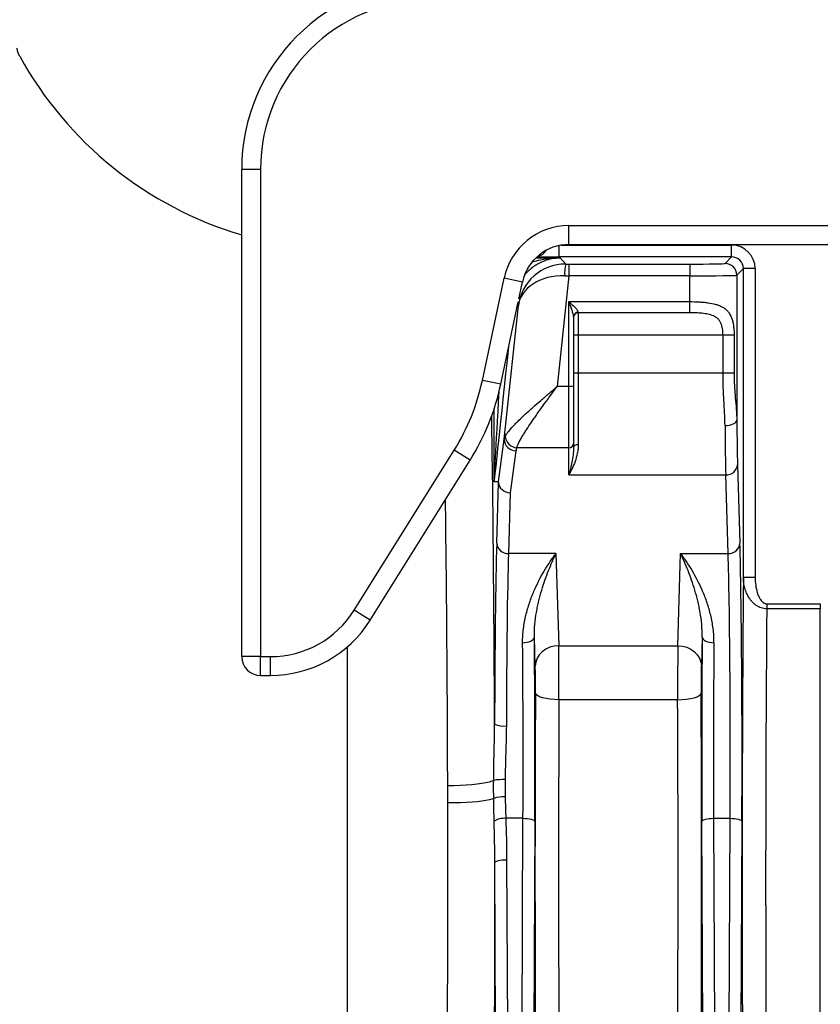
# Model space of a CAD drawing. Header units: millimetres. Extents: x 718 to 3520, y 267 to 3578.
# Tile 4 of 16: x 1359 to 1699, y 613 to 1031. Entities that reach past the tile are written whole.
import ezdxf

# ---------------------------------------------------------------- set-up
doc = ezdxf.new("R2010")
doc.units = ezdxf.units.MM

msp = doc.modelspace()

# ---------------------------------------------------------------- linework, layer by layer
at = {"color": 7, "linetype": 'Continuous', "lineweight": 25}
for p, q in [((1453.01, 760.61), (1453.01, 967.47)), ((1461.01, 967.47), (1453.01, 967.47)), ((1461.01, 967.47), (1461.01, 760.61)), ((1592.01, 943.61), (1708.01, 943.61)), ((1592.01, 935.61), (1592.01, 943.61)), ((1592.01, 935.61), (1708.01, 935.61)), ((1661.15, 930.35), (1661.15, 935.35)), ((1577.97, 929.91), (1588.3, 929.91)), ((1661.15, 930.35), (1587.92, 930.35)), ((1588.3, 929.91), (1590.66, 927.3)), ((1658.35, 927.55), (1661.15, 930.35)), ((1591.97, 927.29), (1643.35, 927.29)), ((1591.97, 927.29), (1591.97, 922.3)), ((1643.35, 927.29), (1643.35, 922.3)), ((1666.15, 925.35), (1663.35, 922.55)), ((1666.15, 794.13), (1666.15, 925.35)), ((1671.15, 925.35), (1666.15, 925.35)), ((1671.15, 925.35), (1671.15, 794.13)), ((1555.25, 877.9), (1564.48, 921.32)), ((1572.31, 919.66), (1564.48, 921.32)), ((1591.97, 922.3), (1587.04, 875.3)), ((1643.35, 922.3), (1591.97, 922.3)), ((1643.35, 911.35), (1643.35, 922.3)), ((1663.35, 922.55), (1663.35, 860.98)), ((1570.81, 912.6), (1572.31, 919.66)), ((1563.08, 876.23), (1570.53, 911.29)), ((1564.57, 852.88), (1570.54, 909.64)), ((1592.01, 911.35), (1643.35, 911.35)), ((1592.01, 875.3), (1592.01, 911.35)), ((1643.35, 906.64), (1643.35, 911.35)), ((1594.01, 905.03), (1594.01, 875.3)), ((1596.01, 906.83), (1596.01, 906.64)), ((1643.35, 906.64), (1596.01, 906.64)), ((1596.01, 906.64), (1596.01, 897.21)), ((1594.01, 897.21), (1596.01, 897.21)), ((1596.01, 897.21), (1657.5, 897.21)), ((1596.01, 897.21), (1596.01, 881.08)), ((1657.5, 897.21), (1662.21, 897.21)), ((1657.5, 881.08), (1657.5, 897.21)), ((1662.21, 897.21), (1662.21, 881.08)), ((1594.01, 881.08), (1596.01, 881.08)), ((1596.01, 881.08), (1596.01, 850.72)), ((1596.01, 881.08), (1657.5, 881.08)), ((1657.5, 881.08), (1662.21, 881.08)), ((1563.08, 876.24), (1555.25, 877.9)), ((1592.01, 875.3), (1587.04, 875.3)), ((1594.01, 875.3), (1592.01, 875.3)), ((1592.01, 849.32), (1592.01, 875.3)), ((1594.01, 875.3), (1594.01, 851.05)), ((1562.12, 834.76), (1564.57, 852.88)), ((1592.01, 849.32), (1569.89, 849.32)), ((1592.01, 837.77), (1592.01, 849.32)), ((1594.01, 851.05), (1594.01, 849.51)), ((1500.79, 780.29), (1543.3, 848.32)), ((1550.08, 844.08), (1543.3, 848.32)), ((1569.54, 848.03), (1567.12, 830.16)), ((1507.57, 776.05), (1550.08, 844.08)), ((1663.66, 842.11), (1664.67, 808.74)), ((1592.01, 837.77), (1658.66, 837.77)), ((1659.67, 804.41), (1658.66, 837.77)), ((1562.12, 834.76), (1560.32, 834.85)), ((1561.35, 808.74), (1562.13, 834.56)), ((1567.12, 830.16), (1566.34, 804.41)), ((1586.54, 804.41), (1566.34, 804.41)), ((1586.54, 804.41), (1587.73, 765.24)), ((1638.29, 765.24), (1639.47, 804.41)), ((1639.47, 804.41), (1659.67, 804.41)), ((1671.15, 794.13), (1666.15, 794.13)), ((1676.07, 783.04), (1676.07, 780.9)), ((1676.07, 783.04), (1698.83, 783.04)), ((1698.83, 783.04), (1698.83, 780.9)), ((1507.57, 776.05), (1500.79, 780.29)), ((1698.83, 780.9), (1676.07, 780.9)), ((1698.83, 403.21), (1698.83, 780.9)), ((1577.73, 756.58), (1577.35, 768.93)), ((1587.73, 765.24), (1638.29, 765.24)), ((1648.66, 768.93), (1648.29, 756.58)), ((1461.01, 760.61), (1453.01, 760.61)), ((1461.01, 760.61), (1465.29, 760.61)), ((1461.01, 752.61), (1461.01, 760.61)), ((1465.29, 752.61), (1465.29, 760.61)), ((1461.01, 752.61), (1465.29, 752.61)), ((1638.21, 742.28), (1587.81, 742.28)), ((1572.52, 691.93), (1565.2, 691.93)), ((1570.72, 306.02), (1572.52, 691.93)), ((1577.52, 690.63), (1575.73, 307.5)), ((1650.28, 307.5), (1648.49, 690.63)), ((1653.49, 691.93), (1660.52, 691.93)), ((1653.49, 691.93), (1655.3, 306.02)), ((1658.72, 306.02), (1660.52, 691.93)), ((1665.52, 690.63), (1663.73, 307.5)), ((1565.57, 674.34), (1567.23, 319.7)), ((1562.23, 318.41), (1560.57, 673.05))]:
    msp.add_line(p, q, dxfattribs=at)
at = {"color": 1, "linetype": 'Continuous', "lineweight": 25}
for p, q in [((1587.92, 930.35), (1587.92, 935.19)), ((1588.79, 935.35), (1661.15, 935.35)), ((1570.54, 909.64), (1570.25, 909.97)), ((1560.3, 835.11), (1560.3, 865.93)), ((1498.01, 401.98), (1498.01, 764.84))]:
    msp.add_line(p, q, dxfattribs=at)
at = {"color": 7, "linetype": 'Continuous', "lineweight": 25, "flags": 128}
for points in [[(1658.35, 858.74), (1659.32, 858.79), (1660.25, 858.92), (1661.1, 859.13), (1661.86, 859.41), (1662.48, 859.75), (1662.95, 860.13), (1663.24, 860.55), (1663.35, 860.98)], [(1594.01, 849.51), (1594.05, 849.74), (1594.16, 849.97), (1594.34, 850.18), (1594.59, 850.37), (1594.9, 850.52), (1595.24, 850.63), (1595.62, 850.7), (1596.01, 850.72)], [(1572.35, 766.5), (1573.32, 766.55), (1574.25, 766.69), (1575.11, 766.92), (1575.86, 767.22), (1576.48, 767.59), (1576.95, 768.01), (1577.24, 768.46), (1577.35, 768.93)], [(1587.73, 765.24), (1585.79, 765.07), (1583.92, 764.56), (1582.2, 763.76), (1580.69, 762.68), (1579.44, 761.37), (1578.51, 759.88), (1577.93, 758.26), (1577.73, 756.58)], [(1638.29, 765.24), (1640.23, 765.07), (1642.1, 764.56), (1643.82, 763.76), (1645.33, 762.68), (1646.57, 761.37), (1647.5, 759.88), (1648.08, 758.26), (1648.29, 756.58)], [(1648.66, 768.93), (1648.77, 768.46), (1649.06, 768.01), (1649.53, 767.59), (1650.15, 767.22), (1650.91, 766.92), (1651.76, 766.69), (1652.69, 766.55), (1653.66, 766.5)], [(1587.81, 742.28), (1585.87, 742.34), (1584.02, 742.51), (1582.3, 742.77), (1580.79, 743.12), (1579.55, 743.55), (1578.62, 744.03), (1578.03, 744.56), (1577.81, 745.1)], [(1638.21, 742.28), (1640.14, 742.34), (1642, 742.51), (1643.71, 742.77), (1645.22, 743.12), (1646.46, 743.55), (1647.4, 744.03), (1647.99, 744.56), (1648.21, 745.1)], [(1560.06, 708.04), (1559.3, 707.66), (1558.2, 707.3), (1556.78, 706.96), (1555.05, 706.66), (1553.06, 706.39), (1550.84, 706.16), (1548.43, 705.97), (1545.88, 705.83), (1543.23, 705.75), (1540.53, 705.71)], [(1560.08, 700.34), (1559.32, 700.03), (1558.22, 699.74), (1556.79, 699.47), (1555.07, 699.22), (1553.08, 699), (1550.86, 698.81), (1548.45, 698.66), (1545.9, 698.55), (1543.24, 698.48), (1540.54, 698.46)], [(1572.52, 691.93), (1573.49, 691.9), (1574.42, 691.82), (1575.27, 691.7), (1576.03, 691.54), (1576.65, 691.35), (1577.12, 691.12), (1577.41, 690.88), (1577.52, 690.63)], [(1648.49, 690.63), (1648.6, 690.88), (1648.9, 691.12), (1649.36, 691.35), (1649.99, 691.54), (1650.74, 691.7), (1651.6, 691.82), (1652.53, 691.9), (1653.49, 691.93)], [(1660.52, 691.93), (1661.49, 691.9), (1662.42, 691.82), (1663.27, 691.7), (1664.03, 691.54), (1664.65, 691.35), (1665.12, 691.12), (1665.41, 690.88), (1665.52, 690.63)], [(1560.57, 673.05), (1560.68, 673.3), (1560.98, 673.54), (1561.45, 673.76), (1562.07, 673.96), (1562.82, 674.12), (1563.68, 674.24), (1564.61, 674.31), (1565.57, 674.34)]]:
    msp.add_lwpolyline(points, dxfattribs=at)
at = {"color": 7, "linetype": 'Continuous', "lineweight": 25}
for centre, radius, start, end in [((1533.01, 967.47), 80, 90, 180), ((1533.01, 967.47), 72, 90, 180), ((1498.01, 1092.21), 159, 208.8136, 253.5595), ((1592.01, 915.47), 28.14, 90, 168), ((1592.01, 915.47), 20.14, 90, 168), ((1605.34, 923.51), 15.16, 165.5447, 184.4239), ((1658.35, 922.55), 5, 0.0204, 89.9796), ((1595.92, 904.92), 1.91, 87.2453, 176.9508), ((1595.95, 904.69), 1.95, 88.3635, 178.2642), ((1465.4, 897), 91.86, 328, 348), ((1465.4, 897), 99.86, 328, 348), ((1570.2, 854.54), 5.23, 184.0811, 266.596), ((1569.39, 852.84), 4.81, 179.5112, 271.8786), ((1592.13, 851.2), 1.88, 266.1887, 355.5981), ((1658.93, 842.52), 4.75, 266.7758, 355.0196), ((1566.08, 809.15), 4.75, 184.9804, 273.2242), ((1659.94, 809.15), 4.75, 266.7758, 355.0196), ((1465.29, 802.47), 41.86, 270, 328), ((1465.29, 802.47), 49.86, 270, 328), ((1461.01, 760.61), 8, 180, 270), ((1564.27, 741.42), 10.29, 248.1943, 276.5549), ((1563.88, 687.81), 20.58, 87.0286, 100.6872), ((1564.25, 689.02), 12.07, 86.6003, 110.2065), ((1564.54, 684.09), 7.86, 85.1815, 122.8688)]:
    msp.add_arc(centre, radius, start, end, dxfattribs=at)
at = {"color": 1, "linetype": 'Continuous', "lineweight": 25}
msp.add_arc((1577.92, 935.52), 5, 278.9087, 331.261, dxfattribs=at)
at = {"color": 7, "linetype": 'Continuous', "lineweight": 25}
for centre, major_axis, ratio, start_param, end_param in [((1661.15, 925.35), (-7.07, -7.07), 0.999695, 2.356347, 3.926839), ((1661.15, 925.35), (3.54, 3.54), 0.999087, 5.497939, 7.068431), ((1590.43, 907.55), (19.06, 6.25), 0.982527, 1.247754, 2.713557), ((1592, 927.56), (15.08, 0), 0.017359, 4.623023, 4.710564), ((1643.35, 927.56), (15, 0), 0.017455, 4.712389, 6.265732), ((1590.43, 907.55), (19.95, -1.53), 0.737925, 1.637455, 3.103257), ((1592, 922.56), (20.06, -0.52), 0.013082, 4.623817, 4.711358), ((1643.35, 922.56), (20, 0), 0.013091, 4.712389, 6.265732), ((1659.05, 881.08), (0, 50), 0.01571, 2.033819, 2.617994), ((1664.05, 881.08), (0, 45), 0.017455, 2.033819, 2.617994), ((1584.61, 852.21), (20.08, -0.16), 0.432091, 2.932215, 3.08221), ((1584.61, 847.88), (15.1, 0.77), 0.571093, 2.88459, 3.034585), ((1560.69, 786.99), (1.43, 47.77), 0.003639, 6.192502, 6.283104), ((1567.12, 834.5), (4.98, -0.41), 0.864989, 3.221681, 4.783751), ((1562.26, 717.81), (0, 105), 0.017455, 0.523599, 1.436534), ((1663.75, 717.81), (0, 105), 0.017455, 4.45059, 5.759587), ((1567.26, 717.81), (0, 100), 0.018328, 0.523599, 1.436534), ((1658.75, 717.81), (0, 100), 0.018328, 4.45059, 5.759587), ((1670.43, 667.21), (0, 276), 0.017455, 1.092972, 3.018907), ((1680.43, 667.21), (0, 266), 0.018111, 1.129173, 3.018907), ((1570.75, 717.81), (0, 100), 0.018328, 4.45059, 5.220912), ((1575.75, 717.81), (0, 105), 0.017455, 4.45059, 5.220912), ((1587.64, 747.92), (0, 20), 0.008728, 4.42628, 5.759587), ((1638.38, 747.92), (0, 20), 0.008728, 0.523599, 1.856906), ((1650.26, 717.81), (0, 105), 0.017455, 1.062273, 1.832596), ((1655.26, 717.81), (0, 100), 0.018328, 1.062273, 1.832596), ((1577.64, 747.92), (0, 10), 0.017455, 4.42628, 5.759587), ((1648.37, 747.92), (0, 10), 0.017455, 0.523599, 1.856906), ((1582.43, 667.21), (0, 276), 0.017455, 1.284687, 3.083272), ((1643.59, 667.21), (0, 276), 0.017455, 3.217753, 4.998498), ((1592.43, 667.21), (0, 266), 0.018111, 1.284687, 3.065432), ((1633.59, 667.21), (0, 266), 0.018111, 3.217753, 4.998498), ((1535.59, 667.21), (0, 266), 0.018767, 3.217753, 4.83013), ((1555.58, 667.21), (0, 286), 0.017455, 3.250198, 4.732811)]:
    msp.add_ellipse(centre, major_axis=major_axis, ratio=ratio, start_param=start_param, end_param=end_param, dxfattribs=at)
at = {"color": 1, "linetype": 'Continuous', "lineweight": 25}
for centre, major_axis, ratio, start_param, end_param in [((1587.92, 930.53), (10, 0), 0.017455, 3.501451, 4.712389), ((1570.27, 929.75), (10, 95.16), 0.001824, 3.215708, 4.309064), ((1565.3, 930.27), (5, 95.16), 0.00092, 3.141545, 4.068697), ((1555.58, 667.21), (0, 286), 0.017455, 4.940432, 5.465513), ((1535.59, 667.21), (0, 266), 0.018767, 4.857658, 5.357997)]:
    msp.add_ellipse(centre, major_axis=major_axis, ratio=ratio, start_param=start_param, end_param=end_param, dxfattribs=at)
at = {"color": 7, "linetype": 'Continuous', "lineweight": 25}
for points, knots in [([(1358.7, 1015.58), (1358.63, 1015.7), (1358.27, 1016.28), (1357.84, 1017.43), (1357.64, 1018.5), (1357.54, 1019.02)], [0, 0, 0, 0, 0.10903, 0.56445, 1, 1, 1, 1]), ([(1588.3, 929.91), (1588.29, 929.91), (1587.38, 929.9), (1585.38, 929.73), (1582.28, 928.98), (1579.42, 927.75), (1577, 926.24), (1575.25, 924.82), (1574.09, 923.72), (1573.61, 923.14), (1573.53, 923.04)], [0, 0, 0, 0, 0.001448, 0.1786232, 0.3924618, 0.611419, 0.7467434, 0.8851632, 0.9800678, 1, 1, 1, 1]), ([(1594.01, 905.03), (1594.01, 905.23), (1593.97, 905.46), (1593.88, 905.94), (1593.81, 906.2), (1593.59, 906.97), (1593.41, 907.51), (1593.04, 908.59), (1592.84, 909.14), (1592.53, 909.97), (1592.42, 910.24), (1592.22, 910.8), (1592.11, 911.07), (1592.01, 911.35)], [0, 0, 0, 0, 0.125, 0.125, 0.25, 0.25, 0.5, 0.5, 0.75, 0.75, 0.875, 0.875, 1, 1, 1, 1]), ([(1596.01, 906.83), (1596.01, 906.96), (1595.95, 907.11), (1595.82, 907.36), (1595.77, 907.44), (1595.65, 907.62), (1595.58, 907.71), (1595.23, 908.16), (1594.87, 908.55), (1594.3, 909.14), (1594.1, 909.34), (1593.7, 909.73), (1593.49, 909.94), (1593.07, 910.34), (1592.86, 910.54), (1592.44, 910.95), (1592.22, 911.15), (1592.01, 911.35)], [0, 0, 0, 0, 0.125, 0.125, 0.1875, 0.1875, 0.25, 0.25, 0.5, 0.5, 0.625, 0.625, 0.75, 0.75, 0.875, 0.875, 1, 1, 1, 1]), ([(1643.35, 911.35), (1644.68, 911.35), (1645.99, 911.32), (1647.91, 911.21), (1648.54, 911.16), (1649.49, 911.07), (1649.8, 911.04), (1650.42, 910.97), (1650.73, 910.93), (1652.23, 910.72), (1653.37, 910.5), (1654.97, 910.04), (1655.48, 909.86), (1656.46, 909.46), (1656.92, 909.24), (1657.78, 908.74), (1658.18, 908.46), (1658.75, 908), (1658.93, 907.84), (1659.28, 907.49), (1659.45, 907.31), (1660.24, 906.37), (1660.73, 905.5), (1661.22, 904.24), (1661.31, 903.97), (1661.48, 903.43), (1661.55, 903.15), (1661.76, 902.3), (1661.87, 901.72), (1662, 900.8), (1662.03, 900.48), (1662.1, 899.84), (1662.13, 899.52), (1662.19, 898.54), (1662.21, 897.88), (1662.21, 897.21)], [0, 0, 0, 0, 0.125, 0.125, 0.1875, 0.1875, 0.21875, 0.21875, 0.25, 0.25, 0.375, 0.375, 0.4375, 0.4375, 0.5, 0.5, 0.5625, 0.5625, 0.59375, 0.59375, 0.625, 0.625, 0.75, 0.75, 0.78125, 0.78125, 0.8125, 0.8125, 0.875, 0.875, 0.90625, 0.90625, 0.9375, 0.9375, 1, 1, 1, 1]), ([(1657.5, 897.21), (1657.5, 898.11), (1657.44, 898.98), (1657.23, 900.26), (1657.14, 900.67), (1656.92, 901.46), (1656.78, 901.84), (1656.54, 902.38), (1656.45, 902.56), (1656.26, 902.89), (1656.15, 903.05), (1655.83, 903.51), (1655.58, 903.8), (1655.17, 904.18), (1655.02, 904.3), (1654.73, 904.53), (1654.57, 904.64), (1654.09, 904.94), (1653.75, 905.12), (1653.04, 905.44), (1652.66, 905.57), (1651.9, 905.81), (1651.5, 905.91), (1650.7, 906.09), (1650.29, 906.16), (1649.45, 906.29), (1649.02, 906.34), (1647.74, 906.48), (1646.87, 906.54), (1645.13, 906.62), (1644.24, 906.64), (1643.35, 906.64)], [0, 0, 0, 0, 0.125, 0.125, 0.1875, 0.1875, 0.25, 0.25, 0.28125, 0.28125, 0.3125, 0.3125, 0.375, 0.375, 0.40625, 0.40625, 0.4375, 0.4375, 0.5, 0.5, 0.5625, 0.5625, 0.625, 0.625, 0.6875, 0.6875, 0.75, 0.75, 0.875, 0.875, 1, 1, 1, 1]), ([(1658.35, 858.74), (1658.34, 860.48), (1658.27, 862.25), (1658.08, 865.86), (1657.97, 867.7), (1657.81, 870.5), (1657.76, 871.45), (1657.67, 873.35), (1657.63, 874.31), (1657.53, 877.2), (1657.5, 879.13), (1657.5, 881.08)], [0, 0, 0, 0, 0.25, 0.25, 0.5, 0.5, 0.625, 0.625, 0.75, 0.75, 1, 1, 1, 1]), ([(1662.21, 881.08), (1662.21, 879.28), (1662.26, 877.5), (1662.4, 874.87), (1662.45, 874), (1662.58, 872.27), (1662.65, 871.4), (1662.86, 868.85), (1663.01, 867.2), (1663.24, 864.02), (1663.33, 862.47), (1663.35, 860.98)], [0, 0, 0, 0, 0.25, 0.25, 0.375, 0.375, 0.5, 0.5, 0.75, 0.75, 1, 1, 1, 1]), ([(1564.99, 854.17), (1565.13, 854.46), (1565.32, 854.77), (1565.64, 855.26), (1565.76, 855.43), (1566.01, 855.78), (1566.14, 855.95), (1566.85, 856.85), (1567.52, 857.62), (1568.65, 858.83), (1569.06, 859.24), (1569.9, 860.09), (1570.33, 860.52), (1571.69, 861.83), (1572.64, 862.73), (1574.15, 864.1), (1574.66, 864.57), (1575.71, 865.51), (1576.25, 865.99), (1577.87, 867.42), (1578.98, 868.39), (1581.23, 870.34), (1582.38, 871.32), (1584.12, 872.81), (1584.7, 873.31), (1585.57, 874.06), (1585.87, 874.31), (1586.3, 874.68), (1586.45, 874.8), (1586.74, 875.05), (1586.89, 875.18), (1587.04, 875.3)], [0, 0, 0, 0, 0.0625, 0.0625, 0.09375, 0.09375, 0.125, 0.125, 0.25, 0.25, 0.3125, 0.3125, 0.375, 0.375, 0.5, 0.5, 0.5625, 0.5625, 0.625, 0.625, 0.75, 0.75, 0.875, 0.875, 0.9375, 0.9375, 0.96875, 0.96875, 0.984375, 0.984375, 1, 1, 1, 1]), ([(1569.89, 849.32), (1570.14, 850.07), (1570.5, 850.9), (1571.4, 852.67), (1571.93, 853.61), (1572.83, 855.12), (1573.15, 855.64), (1573.81, 856.68), (1574.16, 857.21), (1575.21, 858.82), (1575.96, 859.92), (1577.13, 861.62), (1577.53, 862.19), (1578.34, 863.34), (1578.75, 863.93), (1580.01, 865.69), (1580.86, 866.87), (1582.59, 869.25), (1583.46, 870.45), (1584.8, 872.26), (1585.24, 872.87), (1585.91, 873.78), (1586.14, 874.08), (1586.47, 874.54), (1586.59, 874.69), (1586.81, 875), (1586.92, 875.15), (1587.04, 875.3)], [0, 0, 0, 0, 0.125, 0.125, 0.25, 0.25, 0.3125, 0.3125, 0.375, 0.375, 0.5, 0.5, 0.5625, 0.5625, 0.625, 0.625, 0.75, 0.75, 0.875, 0.875, 0.9375, 0.9375, 0.96875, 0.96875, 0.984375, 0.984375, 1, 1, 1, 1]), ([(1596.01, 850.72), (1596.01, 850.05), (1595.96, 849.39), (1595.82, 848.11), (1595.72, 847.49), (1595.35, 845.67), (1595.01, 844.52), (1594.26, 842.36), (1593.83, 841.35), (1593.17, 839.94), (1592.94, 839.48), (1592.59, 838.82), (1592.47, 838.61), (1592.24, 838.18), (1592.12, 837.98), (1592.01, 837.77)], [0, 0, 0, 0, 0.125, 0.125, 0.25, 0.25, 0.5, 0.5, 0.75, 0.75, 0.875, 0.875, 0.9375, 0.9375, 1, 1, 1, 1]), ([(1594.01, 849.51), (1594.01, 848.38), (1593.92, 847.3), (1593.67, 845.2), (1593.5, 844.18), (1593.13, 842.23), (1592.91, 841.29), (1592.47, 839.48), (1592.24, 838.61), (1592.01, 837.77)], [0, 0, 0, 0, 0.25, 0.25, 0.5, 0.5, 0.75, 0.75, 1, 1, 1, 1]), ([(1560.32, 834.85), (1560.31, 834.85), (1560.31, 834.87), (1560.31, 834.93), (1560.31, 834.96), (1560.3, 835.03), (1560.3, 835.07), (1560.3, 835.11)], [0, 0, 0, 0, 0.5, 0.5, 0.75, 0.75, 1, 1, 1, 1]), ([(1572.35, 766.5), (1572.33, 768.56), (1572.47, 770.56), (1572.96, 774.44), (1573.32, 776.33), (1573.97, 779.07), (1574.21, 779.97), (1574.73, 781.74), (1575, 782.62), (1575.87, 785.19), (1576.51, 786.84), (1578.53, 791.57), (1580.04, 794.46), (1582.41, 798.45), (1583.22, 799.72), (1584.46, 801.55), (1584.87, 802.14), (1585.5, 803.01), (1585.81, 803.44), (1586.12, 803.86), (1586.33, 804.14), (1586.44, 804.28), (1586.54, 804.41)], [0, 0, 0, 0, 0.125, 0.125, 0.25, 0.25, 0.3125, 0.3125, 0.375, 0.375, 0.5, 0.5, 0.75, 0.75, 0.875, 0.875, 0.9375, 0.9375, 0.96875, 0.984375, 0.984375, 1, 1, 1, 1]), ([(1577.35, 768.93), (1577.33, 770.78), (1577.41, 772.56), (1577.73, 776.05), (1577.96, 777.75), (1578.39, 780.23), (1578.54, 781.05), (1578.88, 782.66), (1579.06, 783.46), (1579.62, 785.81), (1580.03, 787.33), (1581.35, 791.75), (1582.33, 794.51), (1583.87, 798.41), (1584.4, 799.66), (1585.2, 801.49), (1585.46, 802.09), (1585.87, 802.97), (1586, 803.26), (1586.27, 803.84), (1586.41, 804.13), (1586.54, 804.41)], [0, 0, 0, 0, 0.125, 0.125, 0.25, 0.25, 0.3125, 0.3125, 0.375, 0.375, 0.5, 0.5, 0.75, 0.75, 0.875, 0.875, 0.9375, 0.9375, 0.96875, 0.96875, 1, 1, 1, 1]), ([(1648.66, 768.93), (1648.69, 770.78), (1648.6, 772.56), (1648.29, 776.05), (1648.05, 777.75), (1647.63, 780.23), (1647.47, 781.05), (1647.14, 782.66), (1646.96, 783.46), (1646.39, 785.81), (1645.98, 787.33), (1644.66, 791.75), (1643.68, 794.51), (1642.14, 798.41), (1641.62, 799.66), (1640.82, 801.49), (1640.55, 802.09), (1640.15, 802.97), (1640.01, 803.26), (1639.74, 803.84), (1639.61, 804.13), (1639.47, 804.41)], [0, 0, 0, 0, 0.125, 0.125, 0.25, 0.25, 0.3125, 0.3125, 0.375, 0.375, 0.5, 0.5, 0.75, 0.75, 0.875, 0.875, 0.9375, 0.9375, 0.96875, 0.96875, 1, 1, 1, 1]), ([(1653.66, 766.5), (1653.68, 768.56), (1653.54, 770.56), (1653.05, 774.44), (1652.7, 776.33), (1652.04, 779.07), (1651.8, 779.97), (1651.29, 781.74), (1651.01, 782.62), (1650.14, 785.19), (1649.51, 786.84), (1647.48, 791.57), (1645.98, 794.46), (1643.6, 798.45), (1642.79, 799.72), (1641.56, 801.55), (1641.14, 802.14), (1640.52, 803.01), (1640.2, 803.44), (1639.89, 803.86), (1639.68, 804.14), (1639.58, 804.28), (1639.47, 804.41)], [0, 0, 0, 0, 0.125, 0.125, 0.25, 0.25, 0.3125, 0.3125, 0.375, 0.375, 0.5, 0.5, 0.75, 0.75, 0.875, 0.875, 0.9375, 0.9375, 0.96875, 0.984375, 0.984375, 1, 1, 1, 1]), ([(1676.07, 780.9), (1675.28, 780.9), (1674.51, 781.03), (1673.38, 781.4), (1673.02, 781.55), (1672.32, 781.9), (1671.99, 782.1), (1671.34, 782.53), (1671.04, 782.77), (1670.46, 783.27), (1670.18, 783.53), (1669.66, 784.09), (1669.42, 784.38), (1668.96, 784.98), (1668.74, 785.3), (1668.13, 786.25), (1667.78, 786.92), (1667.34, 787.94), (1667.21, 788.29), (1666.96, 789), (1666.85, 789.36), (1666.55, 790.44), (1666.41, 791.17), (1666.21, 792.64), (1666.15, 793.38), (1666.15, 794.13)], [0, 0, 0, 0, 0.125, 0.125, 0.1875, 0.1875, 0.25, 0.25, 0.3125, 0.3125, 0.375, 0.375, 0.4375, 0.4375, 0.5, 0.5, 0.625, 0.625, 0.6875, 0.6875, 0.75, 0.75, 0.875, 0.875, 1, 1, 1, 1]), ([(1671.15, 794.13), (1671.15, 793.04), (1671.22, 791.96), (1671.52, 789.83), (1671.74, 788.78), (1672.23, 787.24), (1672.42, 786.72), (1672.76, 785.97), (1672.88, 785.73), (1673.15, 785.25), (1673.29, 785.01), (1673.6, 784.56), (1673.77, 784.35), (1674.13, 783.94), (1674.33, 783.75), (1674.66, 783.51), (1674.78, 783.43), (1675.02, 783.3), (1675.14, 783.24), (1675.4, 783.14), (1675.53, 783.1), (1675.79, 783.05), (1675.93, 783.04), (1676.07, 783.04)], [0, 0, 0, 0, 0.25, 0.25, 0.5, 0.5, 0.625, 0.625, 0.6875, 0.6875, 0.75, 0.75, 0.8125, 0.8125, 0.875, 0.875, 0.90625, 0.90625, 0.9375, 0.9375, 0.96875, 0.96875, 1, 1, 1, 1]), ([(1560.06, 708.04), (1560.09, 712), (1560.17, 715.97), (1560.34, 723.91), (1560.44, 727.89), (1560.45, 731.87)], [0, 0, 0, 0, 0.5, 0.5, 1, 1, 1, 1]), ([(1565.44, 731.2), (1565.44, 727.4), (1565.31, 723.6), (1565.14, 717.89), (1565.09, 715.99), (1565, 712.18), (1564.96, 710.28), (1564.95, 708.37)], [0, 0, 0, 0, 0.5, 0.5, 0.75, 0.75, 1, 1, 1, 1])]:
    msp.add_open_spline(points, degree=3, knots=knots, dxfattribs=at)
at = {"color": 1, "linetype": 'Continuous', "lineweight": 25}
msp.add_open_spline([(1576.66, 928.27), (1577.74, 928.58), (1580.79, 929.46), (1584.69, 929.81), (1587.49, 929.91), (1588.29, 929.91), (1588.3, 929.91)], degree=3, knots=[0, 0, 0, 0, 0.281554, 0.796183, 0.99741, 1, 1, 1, 1], dxfattribs=at)
at = {"color": 7, "linetype": 'Continuous', "lineweight": 25}
for points in [[(1560.08, 700.34), (1560.05, 702.9), (1560.05, 705.46), (1560.06, 708.04)], [(1564.95, 708.37), (1564.92, 705.92), (1564.93, 703.49), (1564.96, 701.06)], [(1540.54, 698.46), (1540.54, 700.88), (1540.53, 703.3), (1540.53, 705.71)], [(1560.27, 690.7), (1560.19, 693.89), (1560.11, 697.1), (1560.08, 700.34)], [(1564.96, 701.06), (1565.01, 697.99), (1565.09, 694.94), (1565.2, 691.93)], [(1560.57, 673.05), (1560.55, 678.94), (1560.43, 684.82), (1560.27, 690.7)], [(1565.2, 691.93), (1565.39, 686.07), (1565.55, 680.21), (1565.57, 674.34)]]:
    msp.add_open_spline(points, degree=3, dxfattribs=at)

doc.saveas('drawing.dxf')
